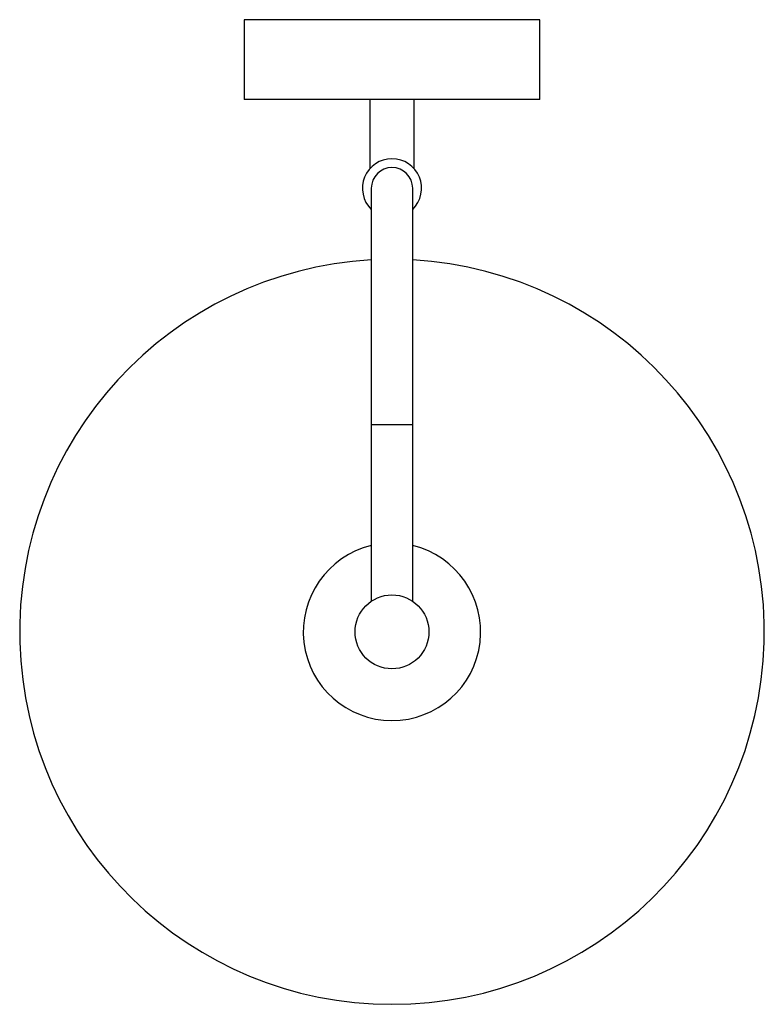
# Paper-space layout '_Superior' of a CAD drawing. Header units: millimetres. Extents: x -263 to -11, y -992 to -659.
import ezdxf

# ---------------------------------------------------------------- set-up
doc = ezdxf.new("R2010")
doc.units = ezdxf.units.MM

psp = doc.layouts.new('_Superior')

# ---------------------------------------------------------------- linework, layer by layer
at = {"color": 7, "linetype": 'Continuous', "lineweight": 25}
for p, q in [((-186.95, -659.01), (-186.95, -686.01)), ((-86.95, -659.01), (-186.95, -659.01)), ((-86.95, -686.01), (-86.95, -659.01)), ((-86.95, -686.01), (-186.95, -686.01)), ((-144.45, -686.01), (-144.45, -709.39)), ((-129.45, -709.37), (-129.45, -686.01)), ((-143.95, -716.01), (-143.95, -855.64)), ((-129.95, -855.65), (-129.95, -716.01))]:
    psp.add_line(p, q, dxfattribs=at)
at = {"color": 8, "linetype": 'Continuous', "lineweight": 25}
psp.add_line((-129.95, -796.01), (-143.95, -796.01), dxfattribs=at)
at = {"color": 7, "linetype": 'Continuous', "lineweight": 25}
psp.add_circle((-136.95, -866.01), 12.5, dxfattribs=at)
for centre, radius, start, end in [((-136.95, -716.01), 10, 314.427, 225.573), ((-136.95, -716.01), 7, 0, 180), ((-136.95, -866.01), 125.94, 93.1862, 86.8138)]:
    psp.add_arc(centre, radius, start, end, dxfattribs=at)
at = {"color": 8, "linetype": 'Continuous', "lineweight": 25}
psp.add_arc((-136.95, -866.01), 30, 103.4934, 76.5066, dxfattribs=at)

doc.saveas('drawing.dxf')
